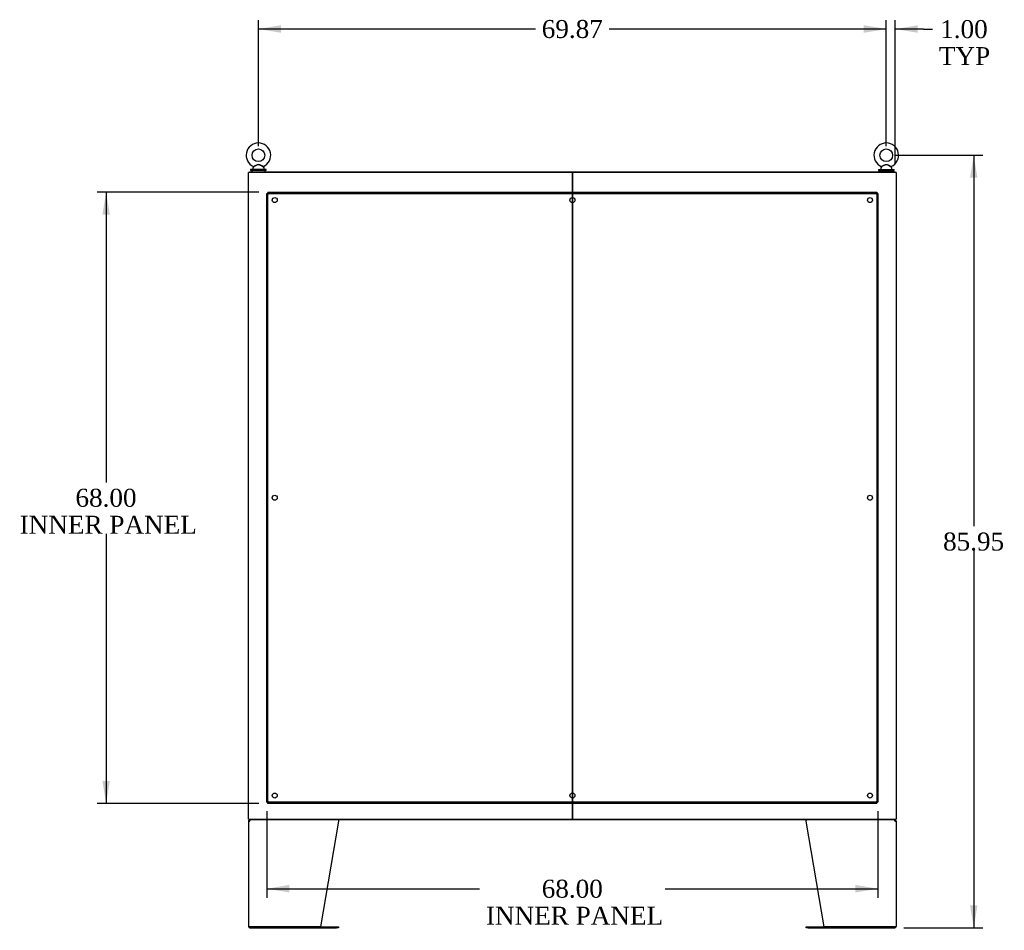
# Model space of a CAD drawing. Header units: inches. Extents: x 2 to 538, y -2 to 358.
# Tile 20 of 24: x 314 to 424, y 145 to 246. Entities that reach past the tile are written whole.
import ezdxf
from ezdxf.enums import TextEntityAlignment as Align
from ezdxf.lldxf.tags import DXFTag

# ---------------------------------------------------------------- set-up
doc = ezdxf.new("R2010")
doc.units = ezdxf.units.IN
doc.header["$MEASUREMENT"] = 0
for name, color, linetype in [('COM43135', 7, 'Continuous'), ('COM54926-1', 7, 'Continuous'), ('COM70110-4', 7, 'Continuous'), ('COM71189-4', 7, 'Continuous'), ('COM71190-4', 7, 'Continuous'), ('Default', 7, 'Continuous'), ('SCS86414', 7, 'Continuous'), ('WAF25377', 7, 'Continuous'), ('WAM254785', 7, 'Continuous')]:
    doc.layers.add(name, color=color, linetype=linetype)
doc.styles.add('SEACAD_Times_New_Roman', font='times.ttf')
tags = doc.linetypes.add('HIDDEN2', pattern=[0.1875, 0.125, -0.0625]).pattern_tags.tags
tags[6:7] = [DXFTag(74, 4), DXFTag(75, 0), DXFTag(340, '0'), DXFTag(46, 0.0), DXFTag(50, 0.0), DXFTag(44, 0.0), DXFTag(45, 0.0)]
tags[4:5] = [DXFTag(74, 4), DXFTag(75, 0), DXFTag(340, '0'), DXFTag(46, 0.0), DXFTag(50, 0.0), DXFTag(44, 0.0), DXFTag(45, 0.0)]
doc.dimstyles.new('HAMMOND_(STH_-_540x360)', dxfattribs={"dimtxt": 2, "dimasz": 2.5, "dimexe": 1, "dimexo": 1, "dimgap": 0.5, "dimtad": 0, "dimtih": 1, "dimtoh": 1, "dimzin": 0, "dimdsep": 46, "dimtxsty": 'SEACAD_Times_New_Roman', "dimblk1": '_SE_FILLED', "dimblk2": '_SE_FILLED', "dimsah": 1, "dimcen": 1, "dimadec": 0, "dimazin": 0, "dimtfac": 0.8, "dimtofl": 0, "dimtmove": 0, "dimatfit": 3, "dimfxl": 1, "dimtolj": 1, "dimtzin": 0, "dimarcsym": 0})

# ---------------------------------------------------------------- blocks, each defined once
blk = doc.blocks.new('SE4')
at = {"layer": 'COM43135', "color": 7, "linetype": 'HIDDEN2'}
for p, q in [((341.48, 159.42), (341.48, 227.17)), ((341.48, 227.17), (341.6, 227.17)), ((341.6, 227.3), (409.35, 227.3)), ((341.6, 227.3), (341.6, 227.17)), ((341.6, 159.42), (341.6, 227.17)), ((341.6, 227.17), (409.35, 227.17)), ((341.66, 227.11), (341.6, 227.17)), ((341.6, 227.17), (341.6, 227.17)), ((341.6, 227.17), (341.66, 227.11)), ((341.6, 227.17), (341.6, 227.17)), ((341.66, 227.11), (341.66, 227.11)), ((341.66, 227.11), (341.66, 227.11)), ((409.35, 227.17), (409.29, 227.11)), ((409.29, 227.11), (409.35, 227.17)), ((409.29, 227.11), (409.29, 227.11)), ((409.29, 227.11), (409.29, 227.11)), ((409.35, 227.3), (409.35, 227.17)), ((409.35, 227.17), (409.35, 159.42)), ((409.48, 227.17), (409.35, 227.17)), ((409.35, 227.17), (409.35, 227.17)), ((409.35, 227.17), (409.35, 227.17)), ((409.48, 227.17), (409.48, 159.42)), ((341.48, 159.42), (341.6, 159.42)), ((341.66, 159.48), (341.6, 159.42)), ((341.6, 159.42), (341.66, 159.48)), ((409.35, 159.42), (341.6, 159.42)), ((341.6, 159.3), (341.6, 159.42)), ((341.6, 159.42), (341.6, 159.42)), ((341.6, 159.42), (341.6, 159.42)), ((409.35, 159.3), (341.6, 159.3)), ((341.66, 159.48), (341.66, 159.48)), ((341.66, 159.48), (341.66, 159.48)), ((409.29, 159.48), (409.29, 159.48)), ((409.29, 159.48), (409.29, 159.48)), ((409.35, 159.42), (409.29, 159.48)), ((409.29, 159.48), (409.35, 159.42)), ((409.35, 159.3), (409.35, 159.42)), ((409.48, 159.42), (409.35, 159.42)), ((409.35, 159.42), (409.35, 159.42)), ((409.35, 159.42), (409.35, 159.42))]:
    blk.add_line(p, q, dxfattribs=at)
for centre in [(342.35, 226.42), (375.48, 226.42), (408.6, 226.42), (342.35, 193.3), (408.6, 193.3), (342.35, 160.17), (375.48, 160.17), (408.6, 160.17)]:
    blk.add_circle(centre, 0.281, dxfattribs=at)
for centre, start, end in [((342.32, 228.43), 238.8388, 243.6607), ((340.34, 226.46), 26.3393, 31.1612), ((410.62, 226.46), 148.8388, 153.6607), ((408.64, 228.43), 296.3393, 301.1612), ((342.32, 158.16), 116.3393, 121.1612), ((340.34, 160.14), 328.8388, 333.6607), ((410.62, 160.14), 206.3393, 211.1612), ((408.64, 158.16), 58.8388, 63.6607)]:
    blk.add_arc(centre, 1.48, start, end, dxfattribs=at)
at = {"layer": 'COM54926-1', "color": 7, "linetype": 'Continuous'}
for p, q in [((339.45, 157.31), (339.45, 145.59)), ((339.45, 157.31), (339.59, 157.31)), ((339.55, 157.34), (339.48, 157.4)), ((339.59, 157.36), (339.59, 157.45)), ((339.59, 157.31), (339.59, 157.4)), ((339.59, 157.31), (339.59, 157.31)), ((349.45, 157.31), (347.45, 145.55)), ((349.45, 157.4), (349.45, 157.31)), ((401.51, 157.31), (401.51, 157.4)), ((403.51, 145.55), (401.51, 157.31)), ((411.37, 157.36), (411.37, 157.45)), ((411.37, 157.4), (411.37, 157.31)), ((411.37, 157.31), (411.51, 157.31)), ((411.37, 157.31), (411.37, 157.31)), ((411.4, 157.34), (411.48, 157.4)), ((411.51, 157.31), (411.51, 145.59)), ((339.59, 145.55), (339.45, 145.55)), ((339.45, 145.55), (339.59, 145.55)), ((347.45, 145.55), (339.59, 145.55)), ((339.59, 145.55), (349.23, 145.55)), ((339.59, 145.45), (349.23, 145.45)), ((349.23, 145.55), (349.45, 145.55)), ((349.45, 145.45), (349.23, 145.45)), ((349.45, 145.55), (349.45, 145.45)), ((401.51, 145.45), (401.51, 145.55)), ((401.51, 145.55), (401.73, 145.55)), ((401.73, 145.45), (401.51, 145.45)), ((401.73, 145.55), (411.37, 145.55)), ((401.73, 145.45), (411.37, 145.45)), ((411.37, 145.55), (403.51, 145.55)), ((411.37, 145.55), (411.5, 145.55)), ((411.5, 145.55), (411.37, 145.55))]:
    blk.add_line(p, q, dxfattribs=at)
for centre, radius, start, end in [((339.59, 157.31), 0.143, 142.4162, 180), ((339.59, 157.31), 0.143, 90, 142.4162), ((339.59, 157.31), 0.048, 142.4162, 180), ((339.59, 157.31), 0.048, 90.0001, 142.416), ((411.37, 157.31), 0.143, 37.5838, 90), ((411.37, 157.31), 0.048, 37.584, 89.9999), ((411.37, 157.31), 0.048, 0, 37.5838), ((411.37, 157.31), 0.143, 0, 37.5838), ((339.59, 145.59), 0.143, 180, 199.6129), ((339.59, 145.59), 0.143, 199.6129, 270), ((411.37, 145.59), 0.143, 270, 340.3871), ((411.37, 145.59), 0.143, 340.3871, 0)]:
    blk.add_arc(centre, radius, start, end, dxfattribs=at)
for centre, major_axis, start_param, end_param in [((339.59, 145.59), (0.143, 0), 3.141593, 3.483903), ((411.37, 145.59), (-0.143, 0), 2.799282, 3.141593)]:
    blk.add_ellipse(centre, major_axis=major_axis, ratio=0.99836, start_param=start_param, end_param=end_param, dxfattribs=at)
for points in [[(339.59, 157.4), (339.6, 157.41), (339.61, 157.43), (339.63, 157.45), (339.64, 157.45), (339.65, 157.45)], [(349.44, 157.45), (349.44, 157.45), (349.44, 157.45), (349.44, 157.43), (349.44, 157.41), (349.45, 157.4)], [(401.52, 157.45), (401.52, 157.45), (401.52, 157.45), (401.51, 157.43), (401.51, 157.41), (401.51, 157.4)], [(401.51, 157.4), (401.51, 157.41), (401.51, 157.43), (401.52, 157.45), (401.52, 157.45), (401.52, 157.45)], [(411.31, 157.45), (411.32, 157.45), (411.33, 157.45), (411.35, 157.43), (411.36, 157.41), (411.37, 157.4)]]:
    blk.add_open_spline(points, degree=3, knots=[0, 0, 0, 0, 0.5, 0.5, 1, 1, 1, 1], dxfattribs=at)
at = {"layer": 'COM70110-4', "color": 7, "linetype": 'Continuous'}
for p, q in [((339.54, 229.58), (411.41, 229.58)), ((339.54, 229.48), (339.54, 229.58)), ((375.47, 229.48), (375.49, 229.48)), ((411.41, 229.48), (411.41, 229.58))]:
    blk.add_line(p, q, dxfattribs=at)
at = {"layer": 'COM71189-4', "color": 7, "linetype": 'Continuous'}
for p, q in [((339.45, 157.55), (339.45, 229.48)), ((339.59, 229.48), (339.45, 229.48)), ((375.33, 229.48), (339.59, 229.48)), ((375.47, 229.48), (375.33, 229.48)), ((375.48, 229.48), (375.48, 157.55)), ((375.48, 157.55), (375.48, 229.48)), ((375.62, 229.48), (375.49, 229.48)), ((411.37, 229.48), (375.62, 229.48)), ((411.51, 229.48), (411.37, 229.48)), ((411.51, 229.48), (411.51, 157.55)), ((339.45, 157.55), (339.59, 157.55)), ((339.59, 157.55), (375.33, 157.55)), ((375.33, 157.55), (375.47, 157.55)), ((375.49, 157.55), (375.62, 157.55)), ((375.62, 157.55), (411.37, 157.55)), ((411.37, 157.55), (411.51, 157.55))]:
    blk.add_line(p, q, dxfattribs=at)
at = {"layer": 'COM71190-4', "color": 7, "linetype": 'Continuous'}
for p, q in [((339.54, 157.55), (339.54, 157.45)), ((411.41, 157.45), (339.54, 157.45)), ((375.49, 157.55), (375.47, 157.55)), ((411.41, 157.55), (411.41, 157.45))]:
    blk.add_line(p, q, dxfattribs=at)
at = {"layer": 'SCS86414', "color": 7, "linetype": 'Continuous'}
for p, q in [((340, 230.11), (339.93, 230.03)), ((341.15, 230.03), (341.09, 230.11)), ((409.87, 230.11), (409.8, 230.03)), ((411.03, 230.03), (410.96, 230.11)), ((339.92, 230), (339.92, 229.88)), ((341.17, 229.88), (341.17, 230)), ((409.79, 230), (409.79, 229.88)), ((411.04, 229.88), (411.04, 230))]:
    blk.add_line(p, q, dxfattribs=at)
for centre in [(340.54, 231.41), (410.41, 231.41)]:
    blk.add_circle(centre, 0.704, dxfattribs=at)
for centre, radius, start, end in [((340.54, 231.41), 1.37, 90, 245.9951), ((340.54, 231.41), 1.37, 294.001, 90), ((410.41, 231.41), 1.37, 90, 245.9951), ((410.41, 231.41), 1.37, 294.001, 90), ((341.11, 230.13), 0.03, 62.2972, 242.1084), ((410.98, 230.13), 0.03, 62.2972, 242.1084), ((339.98, 230), 0.06, 140.3214, 180), ((339.98, 229.88), 0.06, 180, 270), ((341.11, 229.88), 0.06, 270, 0), ((341.11, 230), 0.06, 0, 39.6786), ((409.85, 230), 0.06, 140.3214, 180), ((409.85, 229.88), 0.06, 180, 270), ((410.98, 229.88), 0.06, 270, 0), ((410.98, 230), 0.06, 0, 39.6786)]:
    blk.add_arc(centre, radius, start, end, dxfattribs=at)
for points, knots in [([(339.98, 230.16), (339.98, 230.16), (339.98, 230.16), (339.99, 230.16), (340.01, 230.17), (340.09, 230.21), (340.14, 230.24), (340.25, 230.29), (340.3, 230.32), (340.42, 230.36), (340.49, 230.38), (340.58, 230.38), (340.62, 230.37), (340.68, 230.36), (340.71, 230.35), (340.8, 230.31), (340.85, 230.28), (340.96, 230.23), (341.01, 230.2), (341.08, 230.17), (341.1, 230.16), (341.1, 230.16), (341.1, 230.16), (341.1, 230.16)], [0.4341316, 0.4341316, 0.4341316, 0.4341316, 0.4375, 0.4375, 0.5, 0.5, 0.5625, 0.5625, 0.625, 0.625, 0.6875, 0.6875, 0.71875, 0.71875, 0.75, 0.75, 0.8125, 0.8125, 0.875, 0.875, 0.9375, 0.9375, 0.9436464, 0.9436464, 0.9436464, 0.9436464]), ([(341.09, 230.11), (341.09, 230.11), (341.07, 230.12), (341.01, 230.16), (340.96, 230.18), (340.88, 230.23), (340.85, 230.24), (340.8, 230.27), (340.77, 230.29), (340.71, 230.32), (340.68, 230.33), (340.62, 230.35), (340.59, 230.36), (340.53, 230.37), (340.49, 230.36), (340.43, 230.34), (340.4, 230.33), (340.31, 230.29), (340.26, 230.26), (340.15, 230.2), (340.1, 230.17), (340.02, 230.13), (340, 230.11), (339.99, 230.11), (339.99, 230.11), (339.99, 230.11)], [0.0683017, 0.0683017, 0.0683017, 0.0683017, 0.125, 0.125, 0.1875, 0.1875, 0.21875, 0.21875, 0.25, 0.25, 0.28125, 0.28125, 0.3125, 0.3125, 0.34375, 0.34375, 0.375, 0.375, 0.4375, 0.4375, 0.5, 0.5, 0.5625, 0.5625, 0.5685641, 0.5685641, 0.5685641, 0.5685641]), ([(409.86, 230.16), (409.86, 230.16), (409.86, 230.16), (409.86, 230.16), (409.88, 230.17), (409.96, 230.21), (410.01, 230.24), (410.12, 230.29), (410.18, 230.32), (410.3, 230.36), (410.36, 230.38), (410.46, 230.38), (410.49, 230.37), (410.55, 230.36), (410.58, 230.35), (410.67, 230.31), (410.73, 230.28), (410.83, 230.23), (410.88, 230.2), (410.95, 230.17), (410.97, 230.16), (410.97, 230.16), (410.97, 230.16), (410.97, 230.16)], [0.4341316, 0.4341316, 0.4341316, 0.4341316, 0.4375, 0.4375, 0.5, 0.5, 0.5625, 0.5625, 0.625, 0.625, 0.6875, 0.6875, 0.71875, 0.71875, 0.75, 0.75, 0.8125, 0.8125, 0.875, 0.875, 0.9375, 0.9375, 0.9436464, 0.9436464, 0.9436464, 0.9436464]), ([(410.96, 230.11), (410.96, 230.11), (410.94, 230.12), (410.88, 230.16), (410.83, 230.18), (410.75, 230.23), (410.73, 230.24), (410.67, 230.27), (410.64, 230.29), (410.59, 230.32), (410.56, 230.33), (410.5, 230.35), (410.46, 230.36), (410.4, 230.37), (410.37, 230.36), (410.3, 230.34), (410.27, 230.33), (410.19, 230.29), (410.13, 230.26), (410.02, 230.2), (409.97, 230.17), (409.9, 230.13), (409.87, 230.11), (409.87, 230.11), (409.87, 230.11), (409.87, 230.11)], [0.0683017, 0.0683017, 0.0683017, 0.0683017, 0.125, 0.125, 0.1875, 0.1875, 0.21875, 0.21875, 0.25, 0.25, 0.28125, 0.28125, 0.3125, 0.3125, 0.34375, 0.34375, 0.375, 0.375, 0.4375, 0.4375, 0.5, 0.5, 0.5625, 0.5625, 0.5685641, 0.5685641, 0.5685641, 0.5685641])]:
    blk.add_open_spline(points, degree=3, knots=knots, dxfattribs=at)
at = {"layer": 'WAF25377', "color": 7, "linetype": 'Continuous'}
for p, q in [((341.42, 229.82), (339.67, 229.82)), ((339.67, 229.82), (339.67, 229.7)), ((341.42, 229.7), (339.67, 229.7)), ((341.42, 229.7), (341.42, 229.82)), ((409.54, 229.82), (411.29, 229.82)), ((409.54, 229.82), (409.54, 229.7)), ((409.54, 229.7), (411.29, 229.7)), ((411.29, 229.7), (411.29, 229.82))]:
    blk.add_line(p, q, dxfattribs=at)
at = {"layer": 'WAM254785', "color": 7, "linetype": 'Continuous'}
for p, q in [((339.79, 229.7), (339.79, 229.58)), ((341.29, 229.58), (341.29, 229.7)), ((409.66, 229.7), (409.66, 229.58)), ((411.16, 229.58), (411.16, 229.7))]:
    blk.add_line(p, q, dxfattribs=at)
blk = doc.blocks.new('DMBLK4231')
at = {"layer": 'Default', "linetype": 'Continuous'}
for points in [[(343.04, 245.88), (340.54, 245.46), (343.04, 245.04)], [(407.91, 245.88), (407.91, 245.04), (410.41, 245.46)]]:
    blk.add_hatch(color=7, dxfattribs=at).paths.add_polyline_path(points)
at = {"layer": 'Default', "color": 7, "linetype": 'Continuous'}
for p, q in [((340.54, 232.41), (340.54, 246.46)), ((340.54, 245.46), (371.37, 245.46)), ((379.59, 245.46), (410.41, 245.46)), ((410.41, 232.41), (410.41, 246.46))]:
    blk.add_line(p, q, dxfattribs=at)
at = {"layer": 'Default', "color": 7, "linetype": 'Continuous', "style": 'SEACAD_Times_New_Roman'}
blk.add_text('69.87', height=2, dxfattribs=at).set_placement((372.07, 246.46), align=Align.TOP_LEFT)
blk = doc.blocks.new('_SE_FILLED')
at = {"color": 0}
blk.add_line((0, 0), (-1, 0), dxfattribs=at)
blk.add_solid([(0, 0), (-1, -0.1665), (-1, 0.1665), (0, 0)], dxfattribs=at)
blk = doc.blocks.new('DMBLK4253')
at = {"layer": 'Default', "linetype": 'Continuous'}
for points in [[(407.91, 245.87), (407.91, 245.04), (410.41, 245.45)], [(413.91, 245.87), (411.41, 245.45), (413.91, 245.04)]]:
    blk.add_hatch(color=7, dxfattribs=at).paths.add_polyline_path(points)
at = {"layer": 'Default', "color": 7, "linetype": 'Continuous'}
for p, q in [((410.41, 245.45), (405.41, 245.45)), ((410.41, 232.41), (410.41, 246.45)), ((411.41, 230.48), (411.41, 246.45)), ((414.57, 245.45), (411.41, 245.45)), ((414.57, 245.45), (415.57, 245.45))]:
    blk.add_line(p, q, dxfattribs=at)
at = {"layer": 'Default', "color": 7, "linetype": 'Continuous', "style": 'SEACAD_Times_New_Roman'}
for s, p in [('1.00', (416.41, 246.45)), ('TYP', (416.27, 243.45))]:
    blk.add_text(s, height=2, dxfattribs=at).set_placement(p, align=Align.TOP_LEFT)
blk = doc.blocks.new('DMBLK4254')
at = {"layer": 'Default', "linetype": 'Continuous'}
for points in [[(420.56, 228.91), (420.14, 231.41), (419.73, 228.91)], [(420.56, 147.95), (419.73, 147.95), (420.14, 145.45)]]:
    blk.add_hatch(color=7, dxfattribs=at).paths.add_polyline_path(points)
at = {"layer": 'Default', "color": 7, "linetype": 'Continuous'}
for p, q in [((411.41, 231.41), (421.14, 231.41)), ((420.14, 231.41), (420.14, 190.13)), ((420.14, 187.43), (420.14, 145.45)), ((412.37, 145.45), (421.14, 145.45))]:
    blk.add_line(p, q, dxfattribs=at)
at = {"layer": 'Default', "color": 7, "linetype": 'Continuous', "style": 'SEACAD_Times_New_Roman'}
blk.add_text('85.95', height=2, dxfattribs=at).set_placement((416.73, 189.43), align=Align.TOP_LEFT)
blk = doc.blocks.new('DMBLK4258')
at = {"layer": 'Default', "linetype": 'Continuous'}
for points in [[(323.18, 224.8), (324.01, 224.8), (323.59, 227.3)], [(323.18, 161.8), (323.59, 159.3), (324.01, 161.8)]]:
    blk.add_hatch(color=7, dxfattribs=at).paths.add_polyline_path(points)
at = {"layer": 'Default', "color": 7, "linetype": 'Continuous'}
for p, q in [((340.6, 227.3), (322.59, 227.3)), ((323.59, 227.3), (323.59, 195)), ((323.59, 189.3), (323.59, 159.3)), ((340.6, 159.3), (322.59, 159.3))]:
    blk.add_line(p, q, dxfattribs=at)
at = {"layer": 'Default', "color": 7, "linetype": 'Continuous', "style": 'SEACAD_Times_New_Roman'}
for s, p in [('68.00', (320.18, 194.3)), ('INNER PANEL', (313.97, 191.3))]:
    blk.add_text(s, height=2, dxfattribs=at).set_placement(p, align=Align.TOP_LEFT)
blk = doc.blocks.new('DMBLK4259')
at = {"layer": 'Default', "linetype": 'Continuous'}
for points in [[(343.98, 149.38), (343.98, 150.22), (341.48, 149.8)], [(406.98, 149.38), (409.48, 149.8), (406.98, 150.22)]]:
    blk.add_hatch(color=7, dxfattribs=at).paths.add_polyline_path(points)
at = {"layer": 'Default', "color": 7, "linetype": 'Continuous'}
for p, q in [((341.48, 158.42), (341.48, 148.8)), ((409.48, 158.42), (409.48, 148.8)), ((341.48, 149.8), (365.16, 149.8)), ((385.8, 149.8), (409.48, 149.8))]:
    blk.add_line(p, q, dxfattribs=at)
at = {"layer": 'Default', "color": 7, "linetype": 'Continuous', "style": 'SEACAD_Times_New_Roman'}
for s, p in [('68.00', (372.07, 150.8)), ('INNER PANEL', (365.86, 147.8))]:
    blk.add_text(s, height=2, dxfattribs=at).set_placement(p, align=Align.TOP_LEFT)

msp = doc.modelspace()

# ---------------------------------------------------------------- block references
at = {"layer": 'Default'}
msp.add_blockref('SE4', (0, 0), dxfattribs=at)

# ---------------------------------------------------------------- dimensions: what is measured, and where the dimension line sits
at = {"layer": 'Default', "color": 7, "linetype": 'Continuous'}
for base, p1, p2, angle, text, picture, middle, dimtype in [((340.541, 245.46), (340.541, 231.406), (410.414, 231.406), 0, '\\A1;<>', 'DMBLK4231', (375.478, 245.46), 161), ((420.142, 145.452), (410.414, 231.406), (411.366, 145.452), 90, '\\A1;<>', 'DMBLK4254', (420.142, 188.429), 160), ((323.595, 227.297), (341.602, 227.297), (341.602, 159.297), 270, '\\A1;<>\\PINNER PANEL', 'DMBLK4258', (323.595, 193.297), 161), ((341.477, 149.799), (341.477, 159.422), (409.477, 159.422), 0, '\\A1;<>\\PINNER PANEL', 'DMBLK4259', (375.477, 149.799), 161)]:
    dim = msp.add_linear_dim(base=base, p1=p1, p2=p2, angle=angle, text=text, dimstyle='HAMMOND_(STH_-_540x360)', dxfattribs=at)
    dim.commit()
    dim.dimension.update_dxf_attribs({"geometry": picture, "text_midpoint": middle, "dimtype": dimtype})
dim = msp.add_linear_dim(base=(410.414, 245.454), p1=(411.414, 229.482), p2=(410.414, 231.406), text='\\A1;<>\\PTYP', dimstyle='HAMMOND_(STH_-_540x360)', override={"dimtmove": 1}, dxfattribs=at)
dim.commit()
dim.dimension.update_dxf_attribs({"geometry": 'DMBLK4253', "text_midpoint": (415.565, 245.454), "dimtype": 160})

doc.saveas('drawing.dxf')
